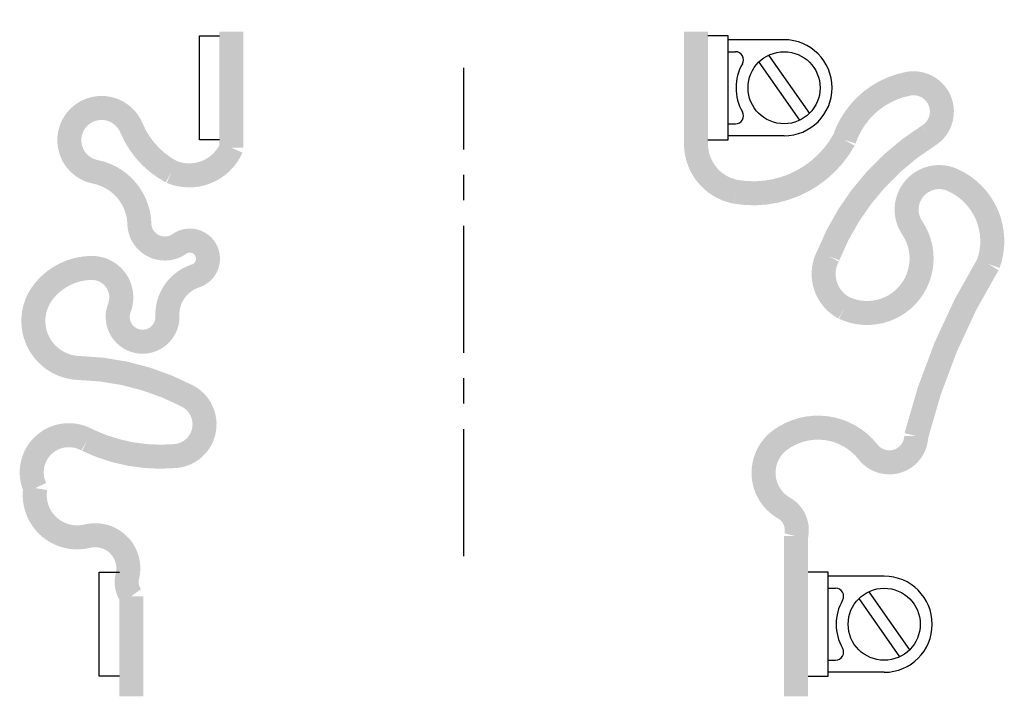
# Model space of a CAD drawing. Header units: millimetres. Extents: x -55 to 67, y -19 to 67.
import ezdxf

# ---------------------------------------------------------------- set-up
doc = ezdxf.new("R2010")
doc.units = ezdxf.units.MM
doc.header["$LTSCALE"] = 0.5
doc.header["$MEASUREMENT"] = 0
doc.linetypes.add('CENTER', pattern=[50.8, 31.75, -6.35, 6.35, -6.35])
doc.layers.get('0').update_dxf_attribs({"linetype": 'CONTINUOUS'})
doc.layers.add('Center', color=1, linetype='CENTER')

msp = doc.modelspace()

# ---------------------------------------------------------------- linework, layer by layer
for p, q in [((-33, 52), (-33, 65)), ((-33, 65), (-30.5, 65)), ((33, 65), (30.5, 65)), ((33, 52), (33, 65)), ((40, 64.5), (33, 64.5)), ((33, 63), (33.94, 63)), ((36.84, 61.7), (41.93, 54.44)), ((38.07, 62.56), (43.16, 55.3)), ((33, 54), (33.94, 54)), ((-30.5, 52), (-33, 52)), ((30.5, 52), (33, 52)), ((40, 52.5), (33, 52.5)), ((-45.5, -15), (-45.5, -2)), ((-45.5, -2), (-43, -2)), ((45.5, -2), (43, -2)), ((45.5, -15), (45.5, -2)), ((52.5, -2.5), (45.5, -2.5)), ((45.5, -4), (46.44, -4)), ((50.57, -4.44), (55.66, -11.7)), ((49.34, -5.3), (54.43, -12.56)), ((45.5, -13), (46.44, -13)), ((52.5, -14.5), (45.5, -14.5)), ((-43, -15), (-45.5, -15)), ((43, -15), (45.5, -15))]:
    msp.add_line(p, q)
at = {"const_width": 3, "flags": 128}
for points in [[(-29, 65.5), (-29, 51, -0.408707), (-36.5, 48, -0.173214), (-41.5, 53.5, 1.667268), (-46, 48, -0.349852), (-40.5, 41.5, 0.598056), (-35.5, 39, -1.163294), (-33.5, 35, 0.335337), (-37, 30, -1.224957), (-43, 31, 0.531721), (-46.5, 36, 0.226938), (-52.5, 33, 0.615314), (-48, 23.5, -0.114729), (-34.5, 20, -0.749263), (-36, 12.5, -0.134398), (-47, 14.5, 0.733759), (-53.5, 8.5, 0.538118), (-47, 2.5, -0.564179), (-42, -2.5, 0.223265), (-41.5, -5), (-41.5, -17.5)], [(29, 65.5), (29, 51.5, 0.36205), (34, 45.5, 0.318557), (47.5, 52, -0.271332), (55.5, 59, -0.835937), (58, 52.5, 0.159512), (45.5, 37.5, 0.414951), (47.5, 31, 0.760159), (56, 41, -0.75249), (61, 47, -0.394653), (65.5, 36.5, 0.076611), (56.5, 15, -0.704922), (50.5, 13, 0.405667), (39.5, 14.5, 0.542617), (40, 6, -0.335934), (41.5, 2.5), (41.5, -17.5)]]:
    msp.add_lwpolyline(points, format="xyb", dxfattribs=at)
for centre in [(40, 58.5), (52.5, -8.5)]:
    msp.add_circle(centre, 4.5)
for centre, radius, start, end in [((40, 58.5), 6, 270, 90), ((33.94, 62), 1, 330, 90), ((40, 58.5), 6, 150, 210), ((33.94, 55), 1, 270, 30), ((52.5, -8.5), 6, 270, 90), ((46.44, -5), 1, 330, 90), ((52.5, -8.5), 6, 150, 210), ((46.44, -12), 1, 270, 30)]:
    msp.add_arc(centre, radius, start, end)
at = {"layer": 'Center'}
msp.add_line((0, 0), (0, 61), dxfattribs=at)

doc.saveas('drawing.dxf')
